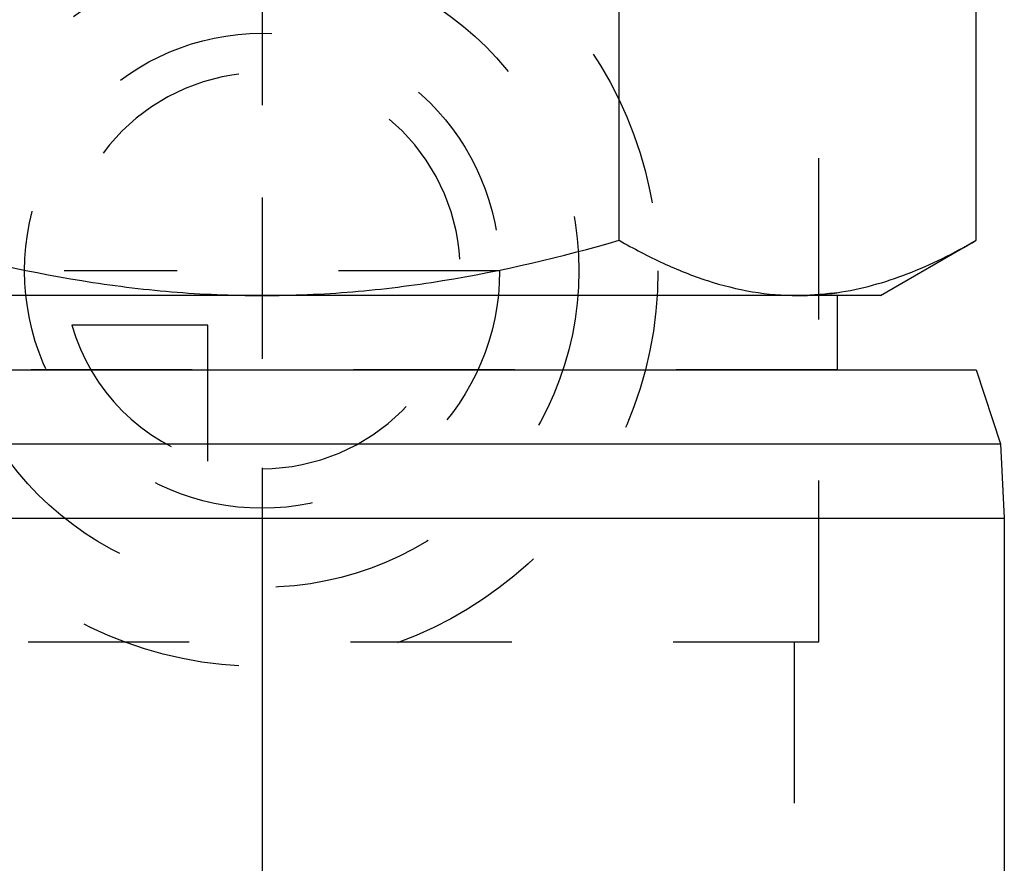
# Model space of a CAD drawing. Header units: millimetres. Extents: x 441 to 559, y 433 to 568.
# Tile 6 of 8: x 490 to 530, y 513 to 547. Entities that reach past the tile are written whole.
import ezdxf

# ---------------------------------------------------------------- set-up
doc = ezdxf.new("R2010")
doc.units = ezdxf.units.MM
doc.header["$LTSCALE"] = 65.185185
doc.linetypes.add('CENTER', pattern=[0.6, 0.375, -0.075, 0.075, -0.075])
doc.linetypes.add('HIDDEN', pattern=[0.2, 0.1, -0.1])
for name, color, linetype in [('ACHSEN_S', 7, 'CONTINUOUS'), ('FASEN', 7, 'CONTINUOUS'), ('KONST.EL_MIT_GEO', 7, 'CONTINUOUS'), ('KURVEN', 7, 'CONTINUOUS')]:
    doc.layers.add(name, color=color, linetype=linetype)

msp = doc.modelspace()

# ---------------------------------------------------------------- linework, layer by layer
at = {"layer": 'ACHSEN_S', "color": 2, "linetype": 'CENTER'}
msp.add_line((500, 567.639), (500, 433), dxfattribs=at)
at = {"layer": 'FASEN', "color": 7, "linetype": 'Continuous'}
for p, q in [((471.131, 532.5), (528.869, 532.5)), ((528.869, 532.5), (529.843, 529.504)), ((470.157, 529.504), (529.843, 529.504)), ((529.843, 529.504), (530, 526.5)), ((470, 526.5), (530, 526.5))]:
    msp.add_line(p, q, dxfattribs=at)
at = {"layer": 'KONST.EL_MIT_GEO', "color": 7, "linetype": 'Continuous'}
for p, q in [((514.434, 537.733), (514.434, 559.767)), ((528.868, 537.733), (528.868, 559.767)), ((525, 535.5), (528.868, 537.733)), ((525, 535.5), (475, 535.5)), ((523.25, 535.5), (523.25, 532.5)), ((530, 526.5), (530, 501.5))]:
    msp.add_line(p, q, dxfattribs=at)
at = {"layer": 'KONST.EL_MIT_GEO', "color": 8, "linetype": 'HIDDEN'}
for p, q in [((522.5, 521.5), (522.5, 551.5)), ((523.25, 532.5), (476.75, 532.5)), ((477.5, 521.5), (522.5, 521.5)), ((521.5, 521.5), (521.5, 502))]:
    msp.add_line(p, q, dxfattribs=at)
at = {"layer": 'KONST.EL_MIT_GEO', "color": 7, "linetype": 'Continuous'}
msp.add_arc((521.641, 546.564), 11.064, 270.052, 278.2718, dxfattribs=at)
for points, knots in [([(485.566, 537.733), (487.911, 537.056), (491.487, 536.21), (496.336, 535.604), (498.779, 535.5), (500, 535.5)], [0, 0, 0, 0, 0.499901, 0.749952, 1, 1, 1, 1]), ([(500, 535.5), (501.221, 535.5), (503.664, 535.604), (508.513, 536.21), (512.089, 537.056), (514.434, 537.733)], [0, 0, 0, 0, 0.250048, 0.500099, 1, 1, 1, 1]), ([(514.434, 537.733), (515.011, 537.4), (516.171, 536.788), (517.971, 536.068), (519.8, 535.607), (521.039, 535.5), (521.651, 535.5)], [0, 0, 0, 0, 0.261643, 0.514497, 0.759595, 1, 1, 1, 1]), ([(523.232, 535.615), (524.204, 535.756), (526.164, 536.308), (527.972, 537.216), (528.868, 537.733)], [0, 0, 0, 0, 0.487116, 1, 1, 1, 1])]:
    msp.add_open_spline(points, degree=3, knots=knots, dxfattribs=at)
at = {"layer": 'KONST.EL_MIT_GEO', "color": 8, "linetype": 'HIDDEN'}
msp.add_open_spline([(523.232, 535.615), (522.708, 535.539), (522.179, 535.5), (521.651, 535.5)], degree=3, dxfattribs=at)
at = {"layer": 'KURVEN', "color": 8, "linetype": 'HIDDEN'}
for p, q in [((500, 552.5), (500, 520.5)), ((509.6, 536.5), (492, 536.5)), ((497.8, 534.3), (492.308, 534.3)), ((497.8, 528.808), (497.8, 534.3))]:
    msp.add_line(p, q, dxfattribs=at)
for radius in [16, 12.8, 9.6]:
    msp.add_circle((500, 536.5), radius, dxfattribs=at)
for start, end in [(270, 180), (195.962, 254.038)]:
    msp.add_arc((500, 536.5), 8, start, end, dxfattribs=at)

doc.saveas('drawing.dxf')
